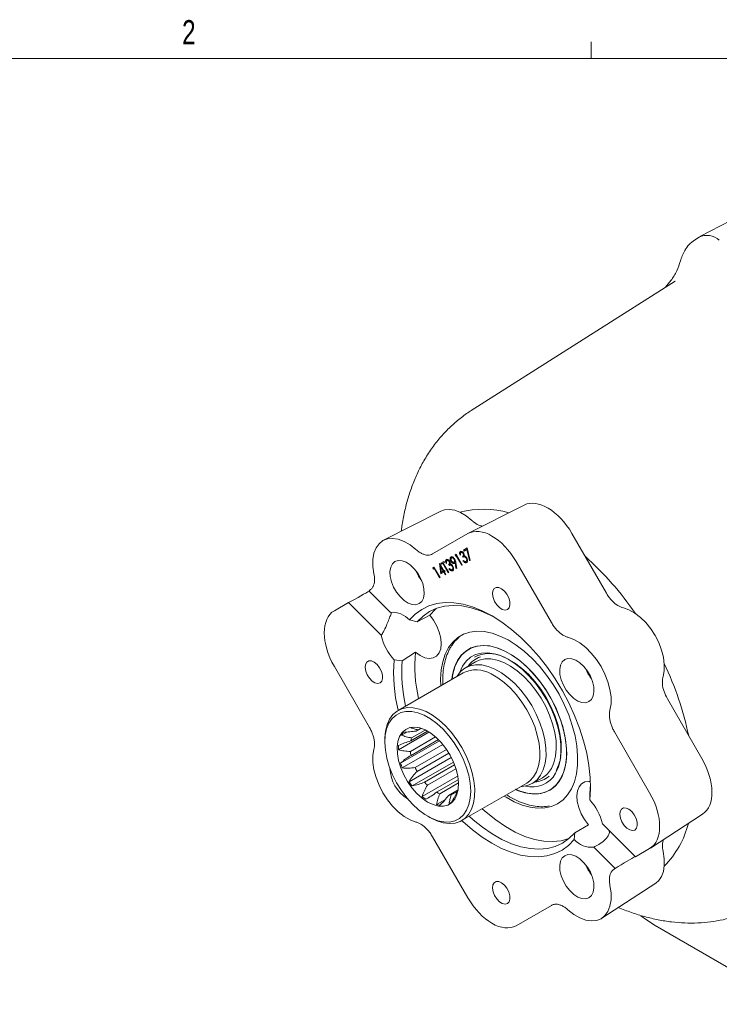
# Model space of a CAD drawing. Header units: inches. Extents: x 0.3 to 33.9, y 0.2 to 21.7.
# Tile 21 of 25: x 26.5 to 30.1, y 16.5 to 21.6. Entities that reach past the tile are written whole.
import ezdxf

# ---------------------------------------------------------------- set-up
doc = ezdxf.new("R2010")
doc.units = ezdxf.units.IN
doc.header["$MEASUREMENT"] = 0
doc.layers.add('SLD-0', color=7, linetype='Continuous', lineweight=15)
doc.styles.add('SLDTEXTSTYLE0', font='TXT', dxfattribs={"width": 0.75})

msp = doc.modelspace()

# ---------------------------------------------------------------- linework, layer by layer
at = {"color": 7, "linetype": 'Continuous', "lineweight": 15}
for p, q in [((30.77837, 20.91952), (29.95848, 20.49184)), ((29.95402, 20.48927), (29.93081, 20.47451)), ((29.83078, 20.2632), (28.7796, 19.59488)), ((29.83078, 20.2632), (29.82759, 20.26115)), ((29.05295, 19.10837), (28.76586, 18.96311)), ((28.62378, 19.07708), (28.32811, 18.92685)), ((28.58028, 18.85609), (28.7618, 18.96091)), ((29.29865, 18.96199), (29.47651, 18.65392)), ((28.74005, 18.87618), (28.75928, 18.88728)), ((28.74359, 18.87822), (28.75928, 18.88728)), ((28.75928, 18.88728), (28.77491, 18.82228)), ((28.68208, 18.83715), (28.67854, 18.83511)), ((28.69661, 18.85109), (28.70239, 18.85443)), ((28.70015, 18.85313), (28.69661, 18.85109)), ((28.69798, 18.84448), (28.69661, 18.85109)), ((28.70279, 18.84726), (28.69798, 18.84448)), ((28.70015, 18.85313), (28.70239, 18.85443)), ((28.70152, 18.84652), (28.70015, 18.85313)), ((28.70239, 18.85443), (28.73364, 18.8003)), ((28.7056, 18.84888), (28.70279, 18.84726)), ((28.73084, 18.79868), (28.70279, 18.84726)), ((28.72523, 18.85096), (28.72242, 18.84934)), ((28.73049, 18.8651), (28.72695, 18.86306)), ((28.73878, 18.84676), (28.73524, 18.84472)), ((28.73845, 18.83917), (28.73524, 18.84472)), ((28.74094, 18.85982), (28.73814, 18.8582)), ((28.74198, 18.84121), (28.73845, 18.83917)), ((28.74198, 18.84121), (28.73878, 18.84676)), ((28.74359, 18.87822), (28.74005, 18.87618)), ((28.74326, 18.87063), (28.74005, 18.87618)), ((28.75774, 18.87899), (28.74326, 18.87063)), ((28.74679, 18.87267), (28.74359, 18.87822)), ((28.75741, 18.83485), (28.75467, 18.83327)), ((28.76084, 18.88078), (28.75774, 18.87899)), ((28.77115, 18.82319), (28.75774, 18.87899)), ((28.58203, 18.78492), (28.58781, 18.78826)), ((28.58556, 18.78697), (28.58203, 18.78492)), ((28.5834, 18.77831), (28.58203, 18.78492)), ((28.58821, 18.78109), (28.5834, 18.77831)), ((28.58556, 18.78697), (28.58781, 18.78826)), ((28.58694, 18.78036), (28.58556, 18.78697)), ((28.58781, 18.78826), (28.61906, 18.73413)), ((28.59101, 18.78271), (28.58821, 18.78109)), ((28.61625, 18.73251), (28.58821, 18.78109)), ((28.61568, 18.80621), (28.61625, 18.80654)), ((28.61625, 18.80654), (28.61568, 18.80621)), ((28.62346, 18.75333), (28.61568, 18.80621)), ((28.61625, 18.80654), (28.63789, 18.76907)), ((28.62174, 18.79109), (28.62057, 18.79906)), ((28.62432, 18.79257), (28.62151, 18.79095)), ((28.63508, 18.76745), (28.62151, 18.79095)), ((28.62151, 18.79095), (28.62577, 18.76207)), ((28.62266, 18.80839), (28.63909, 18.81788)), ((28.6262, 18.81043), (28.62266, 18.80839)), ((28.62587, 18.80284), (28.62266, 18.80839)), ((28.63268, 18.80677), (28.62587, 18.80284)), ((28.6262, 18.81043), (28.63909, 18.81787)), ((28.6294, 18.80488), (28.6262, 18.81043)), ((28.63548, 18.80839), (28.63268, 18.80677)), ((28.66072, 18.7582), (28.63268, 18.80677)), ((28.64229, 18.81232), (28.63548, 18.80839)), ((28.63548, 18.80839), (28.66353, 18.75982)), ((28.63909, 18.81788), (28.64229, 18.81232)), ((28.65311, 18.80932), (28.65031, 18.8077)), ((28.65838, 18.82346), (28.65484, 18.82142)), ((28.66666, 18.80511), (28.66313, 18.80307)), ((28.66633, 18.79752), (28.66313, 18.80307)), ((28.66473, 18.77994), (28.66753, 18.78156)), ((28.66754, 18.78156), (28.66473, 18.77994)), ((28.66883, 18.81818), (28.66603, 18.81656)), ((28.66987, 18.79956), (28.66633, 18.79752)), ((28.66987, 18.79956), (28.66666, 18.80511)), ((28.67864, 18.82046), (28.6751, 18.81842)), ((28.6853, 18.79321), (28.68256, 18.79162)), ((28.69478, 18.8158), (28.69125, 18.81376)), ((28.69455, 18.83001), (28.69177, 18.82841)), ((28.70052, 18.81226), (28.69698, 18.81022)), ((28.70099, 18.7832), (28.69698, 18.81022)), ((28.70034, 18.81173), (28.70479, 18.78179)), ((28.7043, 18.78511), (28.70099, 18.7832)), ((28.70479, 18.78179), (28.70099, 18.7832)), ((28.73364, 18.8003), (28.73084, 18.79868)), ((28.73685, 18.82159), (28.73965, 18.8232)), ((28.73965, 18.8232), (28.73685, 18.82159)), ((28.75686, 18.81927), (28.75333, 18.81722)), ((28.77426, 18.82499), (28.77115, 18.82319)), ((28.77491, 18.82228), (28.77115, 18.82319)), ((29.01157, 18.81673), (29.19309, 18.50232)), ((28.61906, 18.73413), (28.61625, 18.73251)), ((28.63829, 18.76189), (28.62346, 18.75333)), ((28.62577, 18.76207), (28.63508, 18.76745)), ((28.6293, 18.76411), (28.62577, 18.76207)), ((28.627, 18.75538), (28.626, 18.7622)), ((28.6293, 18.76411), (28.63862, 18.76949)), ((28.63862, 18.76949), (28.63508, 18.76745)), ((28.63789, 18.76907), (28.64149, 18.77115)), ((28.64142, 18.77111), (28.63789, 18.76907)), ((28.64109, 18.76351), (28.63829, 18.76189)), ((28.6455, 18.7494), (28.63829, 18.76189)), ((28.63862, 18.76949), (28.63862, 18.76949)), ((28.6447, 18.7656), (28.64109, 18.76351)), ((28.64109, 18.76351), (28.6483, 18.75102)), ((28.64142, 18.77111), (28.64149, 18.77115)), ((28.64149, 18.77115), (28.6447, 18.7656)), ((28.6483, 18.75102), (28.6455, 18.7494)), ((28.66353, 18.75982), (28.66072, 18.7582)), ((28.68475, 18.77762), (28.68121, 18.77558)), ((28.25191, 18.66646), (28.25559, 18.66859)), ((28.25191, 18.66646), (28.36353, 18.55511)), ((28.07407, 18.56376), (28.1468, 18.60576)), ((28.31621, 18.43675), (28.1468, 18.60576)), ((28.50167, 18.5063), (28.56562, 18.54122)), ((28.50167, 18.5063), (28.46137, 18.51613)), ((28.49231, 18.34956), (28.42444, 18.3044)), ((28.76626, 18.36444), (28.76571, 18.36413)), ((28.25559, 17.96094), (28.07407, 18.27534)), ((28.38243, 18.30976), (28.42444, 18.3044)), ((28.80244, 18.29958), (28.74981, 18.26919)), ((28.73786, 18.24326), (28.40238, 18.04959)), ((29.08733, 18.25395), (29.08705, 18.25424)), ((29.7908, 18.10956), (29.96866, 17.8015)), ((29.24997, 17.97203), (29.24986, 17.97241)), ((28.56191, 17.93822), (28.40431, 17.84724)), ((28.44806, 17.93796), (28.42037, 17.92198)), ((28.55462, 17.94256), (28.46777, 17.89242)), ((28.54302, 17.94867), (28.47219, 17.90778)), ((28.50331, 17.96079), (28.48424, 17.96255)), ((28.52197, 17.9572), (28.49609, 17.94225)), ((28.52125, 17.95743), (28.50721, 17.94932)), ((29.51778, 17.93994), (29.6993, 17.62553)), ((28.33444, 17.89941), (28.33444, 17.88717)), ((28.61635, 17.89299), (28.41577, 17.77719)), ((28.63322, 17.87377), (28.4239, 17.75293)), ((28.59585, 17.9128), (28.46604, 17.83786)), ((28.61037, 17.89915), (28.46933, 17.81773)), ((28.65181, 17.84889), (28.49016, 17.75558)), ((28.66408, 17.82977), (28.50041, 17.73528)), ((28.67647, 17.80753), (28.45957, 17.68232)), ((28.68772, 17.78366), (28.47464, 17.66065)), ((28.69363, 17.76903), (28.53902, 17.67978)), ((28.70064, 17.74869), (28.55389, 17.66397)), ((28.70976, 17.71153), (28.52636, 17.60565)), ((28.71254, 17.69197), (28.60144, 17.62783)), ((28.71368, 17.67565), (28.61751, 17.62013)), ((28.73035, 17.48146), (29.06583, 17.67513)), ((29.09427, 17.67251), (29.1469, 17.70289)), ((29.39115, 17.61897), (29.39428, 17.66979)), ((28.7117, 17.63968), (28.66312, 17.61164)), ((28.70853, 17.63218), (28.67671, 17.61381)), ((29.18444, 17.6388), (29.18498, 17.63911)), ((29.39071, 17.58904), (29.39115, 17.61897)), ((28.57716, 17.61015), (28.54493, 17.59154)), ((28.64639, 17.59105), (28.60084, 17.56475)), ((28.67385, 17.57356), (28.66594, 17.569)), ((29.70321, 17.33952), (29.97257, 17.51548)), ((28.55572, 17.50384), (28.56633, 17.49772)), ((29.31311, 17.41788), (29.38352, 17.4605)), ((29.45592, 17.46535), (29.62657, 17.29511)), ((29.31311, 17.41788), (29.31094, 17.38349)), ((28.7618, 17.08415), (28.58028, 17.39856)), ((29.52146, 17.23442), (29.41108, 17.34453)), ((29.6993, 17.33712), (29.62657, 17.29511)), ((29.52146, 17.23442), (29.51778, 17.23229)), ((29.45298, 16.97849), (29.73093, 17.1594)), ((29.19309, 17.04479), (29.01157, 16.93996)), ((29.72782, 16.9402), (31.00833, 16.20098))]:
    msp.add_line(p, q, dxfattribs=at)
at = {"color": 7, "linetype": 'Continuous', "lineweight": 15, "flags": 128}
for points in [[(28.62378, 19.07708), (28.64271, 19.08383), (28.66828, 19.08584), (28.69604, 19.08105), (28.72508, 19.06962), (28.75448, 19.05192), (28.7833, 19.02851)], [(28.27844, 18.75391), (28.27308, 18.79205), (28.27308, 18.82764), (28.27843, 18.8596), (28.28897, 18.88696), (28.30438, 18.90889), (28.32419, 18.92472), (28.34779, 18.93396), (28.37449, 18.93635), (28.40345, 18.9318), (28.4338, 18.92045), (28.46462, 18.90266), (28.49497, 18.87895)], [(28.51169, 18.59996), (28.52483, 18.61174), (28.53357, 18.62913), (28.53741, 18.65112), (28.53613, 18.67642), (28.52979, 18.70357), (28.51876, 18.73099), (28.5037, 18.75709), (28.48546, 18.78034), (28.46512, 18.79941), (28.44385, 18.81317), (28.42289, 18.82084), (28.40346, 18.82196), (28.38669, 18.81646), (28.37354, 18.80468), (28.3648, 18.78729), (28.36096, 18.76531), (28.36224, 18.74), (28.36858, 18.71285), (28.37961, 18.68543), (28.39467, 18.65933), (28.41291, 18.63608), (28.43325, 18.61701), (28.45452, 18.60325), (28.47548, 18.59558), (28.49491, 18.59447), (28.51169, 18.59996)], [(28.96656, 18.57019), (28.97525, 18.57923), (28.97952, 18.59332), (28.9789, 18.61093), (28.97346, 18.63016), (28.9638, 18.64892), (28.95095, 18.66517), (28.93631, 18.67717), (28.92147, 18.6836), (28.90804, 18.68377), (28.89746, 18.67766), (28.89089, 18.66594), (28.88904, 18.64987), (28.89211, 18.6312), (28.89977, 18.61194), (28.91118, 18.59419), (28.92511, 18.57987), (28.94006, 18.57053), (28.95439, 18.56718), (28.96656, 18.57019)], [(28.46137, 18.51613), (28.49099, 18.5462), (28.52452, 18.57038), (28.56163, 18.58845), (28.60194, 18.60021), (28.64507, 18.60555), (28.69058, 18.60442), (28.73803, 18.59684), (28.78695, 18.58287), (28.83685, 18.56265), (28.88724, 18.53639), (28.93763, 18.50434), (28.98752, 18.46682), (29.03641, 18.42421), (29.08382, 18.37691), (29.12929, 18.3254), (29.17235, 18.27019), (29.2126, 18.21182), (29.24963, 18.15087), (29.28308, 18.08794), (29.31261, 18.02365), (29.33793, 17.95864), (29.3588, 17.89354), (29.375, 17.82901), (29.38638, 17.76568), (29.39283, 17.70417), (29.39428, 17.6451), (29.39071, 17.58904)], [(28.89749, 18.53035), (28.87757, 18.54088), (28.82787, 18.56301), (28.77902, 18.57879), (28.73153, 18.58806), (28.68591, 18.59072), (28.64263, 18.58674), (28.60216, 18.57616), (28.56492, 18.5591), (28.5313, 18.53573), (28.50167, 18.5063)], [(29.56424, 18.57768), (29.59306, 18.56782), (29.62246, 18.55157), (29.65151, 18.52947), (29.67926, 18.50221), (29.70483, 18.47068), (29.72741, 18.43588), (29.74626, 18.39893), (29.76078, 18.36102), (29.77051, 18.32335), (29.77513, 18.28714), (29.7745, 18.25355), (29.76864, 18.22366)], [(28.49231, 18.34956), (28.51634, 18.33242), (28.5404, 18.32149), (28.56329, 18.31732), (28.58388, 18.32012), (28.60114, 18.32974), (28.61421, 18.3457), (28.62244, 18.36723), (28.62543, 18.39323), (28.62302, 18.42242), (28.61533, 18.45336), (28.60275, 18.48448), (28.5859, 18.51427), (28.56562, 18.54122)], [(28.59916, 18.57507), (28.59505, 18.57159), (28.56562, 18.54122)], [(28.62238, 18.17659), (28.62156, 18.21159), (28.62466, 18.25804), (28.63268, 18.30089), (28.64551, 18.33953), (28.66296, 18.37343), (28.68479, 18.40211), (28.7107, 18.42516), (28.74032, 18.44227), (28.77324, 18.45319), (28.80899, 18.45776), (28.84707, 18.45593), (28.88695, 18.44772), (28.92806, 18.43325), (28.96983, 18.41271), (29.01168, 18.38641), (29.05302, 18.35469), (29.09326, 18.31802), (29.13184, 18.27691), (29.16822, 18.23193), (29.20189, 18.18371), (29.23237, 18.13294), (29.25925, 18.08032), (29.28213, 18.02659), (29.3007, 17.97251), (29.31471, 17.91884), (29.32394, 17.86632), (29.32828, 17.81571), (29.32766, 17.7677), (29.32209, 17.72297), (29.31165, 17.68215), (29.29648, 17.64582), (29.2768, 17.61448), (29.25289, 17.58857), (29.22507, 17.56845), (29.22507, 17.56845)], [(29.2784, 18.42668), (29.30875, 18.41535), (29.33957, 18.39756), (29.36992, 18.37386), (29.39888, 18.34498), (29.42558, 18.31177), (29.44919, 18.27527), (29.469, 18.23657), (29.4844, 18.19685), (29.49494, 18.15732), (29.50029, 18.11919), (29.50029, 18.0836), (29.49493, 18.05164)], [(29.24028, 17.69629), (29.2552, 17.72895), (29.26533, 17.76627), (29.27049, 17.80762), (29.2706, 17.85228), (29.26565, 17.8995), (29.25573, 17.94846), (29.241, 17.99833), (29.22173, 18.04825), (29.19824, 18.09738), (29.17092, 18.14486), (29.14026, 18.18988), (29.10677, 18.23169), (29.07103, 18.26955), (29.03364, 18.30283), (28.99525, 18.33095), (28.95652, 18.35343), (28.91811, 18.36989), (28.88067, 18.38005), (28.84484, 18.38373), (28.81125, 18.38087), (28.78045, 18.37151), (28.75299, 18.35583), (28.72933, 18.33408), (28.70987, 18.30664), (28.69495, 18.27398), (28.68482, 18.23666), (28.68075, 18.20885)], [(28.70923, 18.30737), (28.7283, 18.33437), (28.75141, 18.3559), (28.7782, 18.37162), (28.80822, 18.38125), (28.84098, 18.38465), (28.87595, 18.38176), (28.91254, 18.37262), (28.95015, 18.35739), (28.98818, 18.33631), (29.02599, 18.30974), (29.06296, 18.2781), (29.0985, 18.24192), (29.132, 18.2018), (29.16293, 18.15838), (29.19077, 18.11239), (29.21508, 18.06457), (29.23544, 18.01572), (29.25152, 17.96664), (29.26307, 17.91813), (29.26989, 17.87098), (29.27186, 17.82598), (29.26897, 17.78386), (29.26125, 17.74531), (29.24883, 17.71097), (29.23191, 17.6814), (29.21078, 17.65708), (29.18577, 17.63842), (29.15731, 17.62572), (29.12586, 17.61919), (29.09192, 17.61894), (29.05607, 17.62496), (29.01889, 17.63717), (29.00808, 17.64179)], [(29.08733, 18.25395), (29.07157, 18.26987), (29.03418, 18.30314), (28.9958, 18.33126), (28.95706, 18.35375), (28.91865, 18.37021), (28.88121, 18.38036), (28.84539, 18.38404), (28.81179, 18.38118), (28.781, 18.37183), (28.76626, 18.36444)], [(29.21491, 17.72547), (29.2289, 17.7564), (29.23815, 17.79188), (29.24251, 17.83127), (29.24188, 17.87383), (29.23628, 17.91877), (29.22582, 17.96525), (29.21069, 18.0124), (29.19116, 18.05935), (29.16761, 18.10522), (29.14048, 18.14916), (29.11026, 18.19035), (29.07753, 18.22802), (29.04289, 18.26147), (29.00698, 18.29007), (28.97048, 18.3133), (28.93406, 18.33072), (28.89841, 18.342), (28.86419, 18.34695), (28.83203, 18.34545), (28.80254, 18.33755), (28.77626, 18.32339), (28.75368, 18.30323), (28.73523, 18.27745), (28.72125, 18.24653), (28.72096, 18.24569)], [(29.2416, 17.81581), (29.24382, 17.84306), (29.2428, 17.88565), (29.23674, 17.93058), (29.22574, 17.97699), (29.21002, 18.02396), (29.18989, 18.07059), (29.16573, 18.11596), (29.13802, 18.1592), (29.1073, 18.19946), (29.07416, 18.23595), (29.03925, 18.26798), (29.00325, 18.2949), (28.96686, 18.31621), (28.94759, 18.32511)], [(28.31006, 18.19108), (28.31875, 18.20012), (28.32302, 18.21421), (28.3224, 18.23182), (28.31696, 18.25105), (28.3073, 18.2698), (28.29445, 18.28606), (28.27981, 18.29806), (28.26497, 18.30449), (28.25154, 18.30466), (28.24096, 18.29855), (28.23439, 18.28683), (28.23254, 18.27076), (28.23561, 18.25208), (28.24327, 18.23283), (28.25468, 18.21508), (28.26861, 18.20076), (28.28356, 18.19142), (28.29789, 18.18807), (28.31006, 18.19108)], [(28.90141, 18.26304), (28.86707, 18.27661), (28.83386, 18.28396), (28.80244, 18.28494), (28.77346, 18.27952), (28.7475, 18.26782), (28.7251, 18.25008), (28.7067, 18.22665), (28.7054, 18.22452)], [(29.19284, 17.75018), (29.20604, 17.77969), (29.21453, 17.81371), (29.21813, 17.85154), (29.21678, 17.89243), (29.2105, 17.93552), (29.19942, 17.97996), (29.18377, 18.02483), (29.16385, 18.06922), (29.14009, 18.11222), (29.11296, 18.15297), (29.08301, 18.19063), (29.05086, 18.22443), (29.01716, 18.25368), (28.98259, 18.2778), (28.94786, 18.29629), (28.91368, 18.30877), (28.88074, 18.31499), (28.84971, 18.31482), (28.82122, 18.30827), (28.80244, 18.29958)], [(29.38669, 18.09483), (29.39983, 18.10661), (29.40857, 18.124), (29.41241, 18.14599), (29.41113, 18.17129), (29.40479, 18.19844), (29.39376, 18.22586), (29.3787, 18.25196), (29.36046, 18.27522), (29.34012, 18.29428), (29.31885, 18.30805), (29.29789, 18.31571), (29.27846, 18.31683), (29.26169, 18.31134), (29.24854, 18.29955), (29.2398, 18.28216), (29.23596, 18.26018), (29.23724, 18.23488), (29.24358, 18.20772), (29.25461, 18.1803), (29.26967, 18.15421), (29.28791, 18.13095), (29.30825, 18.11189), (29.32952, 18.09812), (29.35048, 18.09046), (29.36991, 18.08934), (29.38669, 18.09483)], [(29.06583, 17.67513), (29.08185, 17.68639), (29.10123, 17.70727), (29.11636, 17.73351), (29.12691, 17.76457), (29.13267, 17.79978), (29.13351, 17.83838), (29.12941, 17.87956), (29.12046, 17.92244), (29.10685, 17.9661), (29.08888, 18.00961), (29.06691, 18.05204), (29.04143, 18.0925), (29.01297, 18.13012), (28.98215, 18.16409), (28.94961, 18.1937), (28.91606, 18.21831), (28.8822, 18.2374)], [(29.03337, 17.65639), (29.04164, 17.65676), (29.07062, 17.66217), (29.09658, 17.67387), (29.11898, 17.69162), (29.13738, 17.71505), (29.15139, 17.74369), (29.16074, 17.77695), (29.16522, 17.81416), (29.16475, 17.85456), (29.15935, 17.89733), (29.14911, 17.94159), (29.13425, 17.98645), (29.11507, 18.03099), (29.09196, 18.07431), (29.06539, 18.11552), (29.0359, 18.15378), (29.0041, 18.18832), (28.97062, 18.21844), (28.93616, 18.24351), (28.90141, 18.26304)], [(28.33444, 17.89941), (28.33451, 17.90601), (28.33781, 17.94301), (28.34599, 17.97623), (28.35887, 18.00496), (28.37617, 18.02859), (28.39752, 18.04661), (28.42247, 18.05864), (28.45049, 18.06442), (28.48097, 18.06383), (28.51328, 18.05688), (28.54672, 18.04373)], [(28.53701, 18.02488), (28.50435, 18.03766), (28.47284, 18.04423), (28.44318, 18.04443), (28.41604, 18.03827), (28.39202, 18.02588), (28.37165, 18.00753), (28.3554, 17.98364), (28.34363, 17.95475), (28.33659, 17.92148), (28.33445, 17.8846), (28.33725, 17.84492), (28.34493, 17.80333), (28.35732, 17.76076), (28.37415, 17.71816), (28.39503, 17.67648), (28.41951, 17.63665), (28.44702, 17.59957), (28.47697, 17.56605), (28.50867, 17.53685), (28.54143, 17.51263), (28.57451, 17.49392), (28.60717, 17.48113), (28.63868, 17.47457), (28.66833, 17.47436), (28.69548, 17.48053), (28.7195, 17.49292), (28.73987, 17.51127), (28.75612, 17.53515), (28.76789, 17.56405), (28.77493, 17.59731), (28.77707, 17.6342), (28.77427, 17.67387), (28.76659, 17.71546), (28.75419, 17.75803), (28.73737, 17.80064), (28.71649, 17.84232), (28.69201, 17.88214), (28.6645, 17.91923), (28.63455, 17.95275), (28.60285, 17.98194), (28.57009, 18.00617), (28.53701, 18.02488)], [(28.54672, 18.04373), (28.58058, 18.02464), (28.61413, 18.00003), (28.64667, 17.97042), (28.67749, 17.93645), (28.70595, 17.89883), (28.73143, 17.85837), (28.75339, 17.81594), (28.77137, 17.77243), (28.78498, 17.72877), (28.79393, 17.68589), (28.79803, 17.64471), (28.79719, 17.60611), (28.79143, 17.5709), (28.78087, 17.53984), (28.76575, 17.5136), (28.74637, 17.49272), (28.72316, 17.47765), (28.6966, 17.46872), (28.66727, 17.46612), (28.63579, 17.4699), (28.60283, 17.47998), (28.56909, 17.49614), (28.56633, 17.49772)], [(29.24082, 17.6966), (29.25574, 17.72926), (29.26587, 17.76658), (29.27103, 17.80793), (29.27114, 17.8526), (29.26619, 17.89981), (29.25627, 17.94878), (29.24986, 17.97241)], [(28.54237, 17.94898), (28.51447, 17.95941), (28.48789, 17.9634), (28.46349, 17.96084), (28.44206, 17.95181), (28.42429, 17.93659), (28.41074, 17.91568), (28.40185, 17.88974), (28.39791, 17.85962), (28.39904, 17.82627), (28.40521, 17.79077), (28.41621, 17.75427), (28.43171, 17.71793), (28.45118, 17.68292), (28.47403, 17.65037), (28.49949, 17.62133), (28.52677, 17.59672), (28.55498, 17.57734), (28.58321, 17.56382), (28.61056, 17.55657), (28.63615, 17.55585), (28.65916, 17.56167), (28.67884, 17.57385), (28.69456, 17.59199), (28.70583, 17.61551), (28.71227, 17.64365), (28.71368, 17.67552), (28.71002, 17.71008), (28.7014, 17.74622), (28.68809, 17.78279), (28.67054, 17.81861), (28.64929, 17.85253), (28.62504, 17.88345), (28.59856, 17.91038), (28.57071, 17.93246), (28.54237, 17.94898)], [(28.49497, 17.47419), (28.46462, 17.48553), (28.4338, 17.50331), (28.40345, 17.52701), (28.37449, 17.5559), (28.34779, 17.5891), (28.32419, 17.62561), (28.30438, 17.66431), (28.28897, 17.70402), (28.27843, 17.74355), (28.27308, 17.78169), (28.27308, 17.81728), (28.27844, 17.84923)], [(29.00748, 17.64288), (29.03204, 17.63303), (29.06948, 17.62288), (29.10531, 17.6192), (29.1389, 17.62206), (29.1697, 17.63141), (29.19716, 17.6471), (29.22082, 17.66885), (29.24028, 17.69629)], [(29.3939, 17.68331), (29.38659, 17.68395), (29.36596, 17.68128), (29.34864, 17.67177), (29.33549, 17.6559), (29.32717, 17.63447), (29.32409, 17.60853), (29.32641, 17.57938), (29.33401, 17.54846), (29.34651, 17.51732), (29.3633, 17.48751), (29.38352, 17.4605)], [(29.22507, 17.56845), (29.19375, 17.55442), (29.15936, 17.54666), (29.12238, 17.54528), (29.08333, 17.55031), (29.04276, 17.56167), (29.00125, 17.5792), (28.95936, 17.60267), (28.95035, 17.60846)], [(28.83665, 17.54282), (28.85681, 17.52481), (28.9062, 17.4851), (28.95633, 17.45092), (29.00665, 17.42264), (29.05664, 17.40055), (29.10576, 17.38489), (29.15348, 17.37583), (29.19929, 17.37347), (29.2427, 17.37783), (29.28324, 17.38887), (29.28382, 17.38908)], [(29.62306, 17.4331), (29.63175, 17.44214), (29.63602, 17.45623), (29.6354, 17.47384), (29.62996, 17.49307), (29.6203, 17.51183), (29.60745, 17.52808), (29.59281, 17.54008), (29.57797, 17.54651), (29.56454, 17.54668), (29.55396, 17.54057), (29.54739, 17.52885), (29.54554, 17.51278), (29.54861, 17.49411), (29.55627, 17.47485), (29.56768, 17.4571), (29.58161, 17.44278), (29.59656, 17.43344), (29.61089, 17.43009), (29.62306, 17.4331)], [(29.31094, 17.38349), (29.28126, 17.35372), (29.2477, 17.32981), (29.21059, 17.31199), (29.17031, 17.30044), (29.12724, 17.29528), (29.0818, 17.29655), (29.03445, 17.30424), (28.98565, 17.31828), (28.93588, 17.33852), (28.88563, 17.36477), (28.83538, 17.39678), (28.78564, 17.43422), (28.73689, 17.47673), (28.7313, 17.482)], [(28.76947, 17.50404), (28.78919, 17.48641), (28.83812, 17.44699), (28.88779, 17.41299), (28.93766, 17.38477), (28.98723, 17.36263), (29.03596, 17.34679), (29.08334, 17.33743), (29.12888, 17.33464), (29.17209, 17.33845), (29.21253, 17.34882), (29.24977, 17.36564), (29.28341, 17.38875), (29.31311, 17.41788)], [(29.76864, 17.32186), (29.7745, 17.2852), (29.77513, 17.25088), (29.77051, 17.22001), (29.76078, 17.19358), (29.74626, 17.17243), (29.73093, 17.1594)], [(29.38669, 17.08441), (29.39983, 17.0962), (29.40857, 17.11359), (29.41241, 17.13557), (29.41113, 17.16087), (29.40479, 17.18803), (29.39376, 17.21545), (29.3787, 17.24154), (29.36046, 17.2648), (29.34012, 17.28386), (29.31885, 17.29763), (29.29789, 17.30529), (29.27846, 17.30641), (29.26169, 17.30092), (29.24854, 17.28914), (29.2398, 17.27175), (29.23596, 17.24976), (29.23724, 17.22446), (29.24358, 17.19731), (29.25461, 17.16989), (29.26967, 17.14379), (29.28791, 17.12053), (29.30825, 17.10147), (29.32952, 17.0877), (29.35048, 17.08004), (29.36991, 17.07892), (29.38669, 17.08441)], [(28.96656, 17.05399), (28.97525, 17.06303), (28.97952, 17.07712), (28.9789, 17.09473), (28.97346, 17.11396), (28.9638, 17.13271), (28.95095, 17.14897), (28.93631, 17.16096), (28.92147, 17.1674), (28.90804, 17.16757), (28.89746, 17.16146), (28.89089, 17.14974), (28.88904, 17.13367), (28.89211, 17.11499), (28.89977, 17.09574), (28.91118, 17.07799), (28.92511, 17.06367), (28.94006, 17.05433), (28.95439, 17.05098), (28.96656, 17.05399)], [(29.49493, 17.14697), (29.50029, 17.10883), (29.50029, 17.07324), (29.49494, 17.04127), (29.4844, 17.01391), (29.469, 16.99199), (29.44919, 16.97616), (29.42558, 16.96691), (29.39888, 16.96453), (29.36992, 16.96908), (29.33957, 16.98042), (29.30875, 16.99822), (29.2784, 17.02193)], [(29.65489, 16.99079), (29.68258, 16.96932), (29.72782, 16.9402)]]:
    msp.add_lwpolyline(points, dxfattribs=at)
at = {"color": 7, "linetype": 'Continuous', "lineweight": 15}
for centre, radius, start, end in [((29.995, 20.40391), 0.09468, 47.78151, 115.64615), ((28.84339, 18.60679), 0.48009, 74.15999, 104.6711), ((28.27993, 17.62805), 1.63097, 34.39543, 48.21896), ((28.69365, 18.84934), 0.21402, 202.23573, 217.75889), ((28.37252, 18.43539), 0.12006, 42.26323, 94.2966), ((28.58211, 18.49464), 0.27213, 192.28084, 222.79556), ((29.21463, 18.27922), 0.72574, 174.43812, 193.40683), ((28.86747, 18.2077), 0.12487, 109.04928, 146.15748), ((28.87242, 18.17807), 0.1648, 64.60769, 117.17663), ((29.1571, 18.24143), 0.77767, 174.95967, 194.24071), ((29.15509, 18.24132), 0.73336, 175.06534, 193.33538), ((28.92846, 18.18877), 0.24925, 151.5869, 175.13403), ((28.29027, 17.58155), 1.64544, 11.84229, 25.54414), ((28.8046, 18.10649), 0.15217, 59.3389, 116.01176), ((29.56865, 18.34421), 0.21402, 202.23573, 217.75889), ((28.49806, 17.87808), 0.08923, 140.00674, 150.53548), ((28.48951, 17.87875), 0.08396, 93.59862, 104.56405), ((28.53536, 17.89272), 0.06321, 116.44258, 128.40787), ((28.60063, 17.85166), 0.19638, 175.06941, 181.29024), ((28.57788, 17.86904), 0.11256, 159.86989, 168.01175), ((28.69832, 17.86552), 0.23392, 186.79083, 191.78912), ((28.74186, 17.87297), 0.33987, 196.36739, 200.68223), ((29.0271, 17.84019), 0.21582, 331.53401, 352.22448), ((28.54974, 17.75584), 0.18898, 181.49078, 238.52591), ((28.78418, 17.89138), 0.32387, 204.79153, 208.81483), ((29.09331, 17.79541), 0.14028, 256.04606, 330.09691), ((29.08427, 17.80969), 0.12381, 300.38773, 331.27009), ((28.77312, 17.88438), 0.37302, 212.79935, 216.85451), ((28.75136, 17.86455), 0.28147, 221.0287, 225.44668), ((29.10002, 17.80477), 0.12449, 273.77289, 310.54448), ((29.10838, 17.7694), 0.15114, 300.45359, 331.20423), ((28.67675, 17.76438), 0.15594, 241.1248, 247.67552), ((28.6586, 17.68354), 0.07204, 273.59862, 284.56405), ((28.69109, 17.80316), 0.25719, 230.17012, 235.36652), ((28.63176, 17.68132), 0.1206, 255.14074, 263.75282), ((28.63313, 17.63496), 0.07367, 296.44258, 308.40787), ((29.1899, 17.40414), 0.27297, 12.95972, 42.63856), ((29.44152, 17.58015), 0.47112, 315.03766, 346.1514), ((29.39933, 17.4625), 0.11855, 221.79382, 275.68948), ((29.56865, 17.33379), 0.21402, 202.23573, 217.75889)]:
    msp.add_arc(centre, radius, start, end, dxfattribs=at)
for centre, major_axis, ratio, start_param, end_param in [((29.17377, 18.88932), (-0.12475, 0.21692), 0.5773793, 4.7153244, 6.2522879), ((28.88669, 18.74406), (-0.12475, 0.21692), 0.5773793, 4.7153244, 6.284218), ((28.1587, 18.61542), (0.10144, 0.05417), 0.0255149, 4.5811601, 5.9063844), ((28.19942, 18.34719), (-0.12547, 0.21651), 0.5773796, 6.2823151, 7.8512088), ((29.84331, 17.72965), (-0.12547, 0.21651), 0.5773796, 3.172485, 4.7096161), ((29.57395, 17.55369), (-0.12547, 0.21651), 0.5773796, 3.1407224, 4.7096161), ((29.53689, 17.24056), (0.09589, 0.05971), 0.0263055, 0.3907345, 1.7159588), ((28.88669, 17.15681), (-0.12475, 0.21692), 0.5773793, 1.5737317, 3.1426254)]:
    msp.add_ellipse(centre, major_axis=major_axis, ratio=ratio, start_param=start_param, end_param=end_param, dxfattribs=at)
for points, knots in [([(29.93084, 20.47455), (29.92095, 20.46706), (29.90217, 20.45283), (29.88147, 20.42336), (29.86675, 20.39369), (29.86114, 20.37504), (29.85857, 20.36647)], [0, 0, 0, 0, 0.2998545, 0.5689104, 0.8019891, 1, 1, 1, 1]), ([(29.85857, 20.36647), (29.85282, 20.34944), (29.84067, 20.31345), (29.81311, 20.26851), (29.79117, 20.2429), (29.78199, 20.23218)], [0, 0, 0, 0, 0.3432361, 0.725154, 1, 1, 1, 1]), ([(28.78039, 19.59483), (28.77687, 19.59277), (28.75422, 19.57952), (28.71541, 19.54972), (28.66447, 19.50519), (28.6173, 19.45453), (28.57384, 19.39835), (28.53594, 19.33864), (28.50347, 19.27628), (28.47627, 19.21208), (28.45334, 19.1443), (28.43525, 19.0731), (28.42384, 19.01582), (28.42004, 18.98174), (28.41907, 18.97306)], [0, 0, 0, 0, 0.0168103, 0.1081409, 0.2008338, 0.2953599, 0.3922004, 0.4918255, 0.5837839, 0.677386, 0.7725453, 0.8690599, 0.9666339, 1, 1, 1, 1]), ([(28.83825, 18.99974), (28.83169, 19.00085), (28.81576, 19.00357), (28.79643, 19.01676), (28.78511, 19.02689), (28.7833, 19.02851)], [0, 0, 0, 0, 0.3699839, 0.8993994, 1, 1, 1, 1]), ([(28.58028, 18.85609), (28.57665, 18.85438), (28.56929, 18.85091), (28.55638, 18.84974), (28.54238, 18.85159), (28.5273, 18.85689), (28.51119, 18.86565), (28.50044, 18.87446), (28.49497, 18.87895)], [0, 0, 0, 0, 0.1587687, 0.3221397, 0.4809092, 0.644286, 0.819039, 1, 1, 1, 1]), ([(28.6751, 18.81842), (28.67383, 18.82102), (28.67128, 18.82621), (28.67091, 18.83324), (28.67241, 18.83823), (28.67446, 18.8399), (28.67548, 18.84074)], [0, 0, 0, 0, 0.2795629, 0.5588656, 0.7794288, 1, 1, 1, 1]), ([(28.67543, 18.82812), (28.67541, 18.82815), (28.67431, 18.83077), (28.67458, 18.83527), (28.67591, 18.84028), (28.67798, 18.84195), (28.67901, 18.84278)], [0, 0, 0, 0, 0.0048857, 0.3906767, 0.6953328, 1, 1, 1, 1]), ([(28.67854, 18.83511), (28.67766, 18.83438), (28.6759, 18.83293), (28.67518, 18.82888), (28.6757, 18.82443), (28.67707, 18.82168), (28.67775, 18.82031)], [0, 0, 0, 0, 0.2801669, 0.55999, 0.7801003, 1, 1, 1, 1]), ([(28.67548, 18.84074), (28.67707, 18.84127), (28.68024, 18.84233), (28.68601, 18.83977), (28.69108, 18.83529), (28.69354, 18.83156), (28.69477, 18.8297)], [0, 0, 0, 0, 0.2797428, 0.5591796, 0.7796098, 1, 1, 1, 1]), ([(28.69177, 18.82841), (28.69065, 18.83001), (28.68841, 18.83323), (28.6844, 18.83548), (28.68101, 18.83615), (28.67936, 18.83545), (28.67854, 18.83511)], [0, 0, 0, 0, 0.2787675, 0.5586265, 0.7791849, 1, 1, 1, 1]), ([(28.68967, 18.83617), (28.68901, 18.83663), (28.68727, 18.83782), (28.68454, 18.83814), (28.6829, 18.83748), (28.68208, 18.83715)], [0, 0, 0, 0, 0.2340284, 0.6167915, 1, 1, 1, 1]), ([(28.72242, 18.84934), (28.72158, 18.85163), (28.7199, 18.8562), (28.71963, 18.86218), (28.721, 18.86649), (28.72281, 18.86789), (28.72371, 18.86859)], [0, 0, 0, 0, 0.2802877, 0.5596797, 0.7797465, 1, 1, 1, 1]), ([(28.72427, 18.85672), (28.72411, 18.85721), (28.72318, 18.85997), (28.72322, 18.86421), (28.72452, 18.86854), (28.72634, 18.86994), (28.72725, 18.87063)], [0, 0, 0, 0, 0.0773737, 0.4355368, 0.7176488, 1, 1, 1, 1]), ([(28.72371, 18.86859), (28.72511, 18.86909), (28.72791, 18.87008), (28.73295, 18.86835), (28.7376, 18.86474), (28.73984, 18.86145), (28.74096, 18.8598)], [0, 0, 0, 0, 0.280085, 0.5598683, 0.7800992, 1, 1, 1, 1]), ([(28.72695, 18.86306), (28.72621, 18.86248), (28.72471, 18.86132), (28.72369, 18.85712), (28.72465, 18.8533), (28.72523, 18.85096)], [0, 0, 0, 0, 0.280636, 0.5603644, 1, 1, 1, 1]), ([(28.73814, 18.8582), (28.73717, 18.85953), (28.7352, 18.86219), (28.73079, 18.86431), (28.72841, 18.86354), (28.72695, 18.86306)], [0, 0, 0, 0, 0.2788599, 0.5600543, 1, 1, 1, 1]), ([(28.73744, 18.86447), (28.73666, 18.86494), (28.73403, 18.86652), (28.73195, 18.86569), (28.73049, 18.8651)], [0, 0, 0, 0, 0.2969012, 1, 1, 1, 1]), ([(28.73524, 18.84472), (28.73685, 18.84602), (28.73925, 18.84797), (28.73999, 18.85265), (28.73933, 18.85585), (28.73854, 18.85742), (28.73814, 18.8582)], [0, 0, 0, 0, 0.499396, 0.7490288, 0.8745362, 1, 1, 1, 1]), ([(28.75467, 18.83327), (28.75408, 18.83419), (28.7529, 18.83602), (28.74996, 18.83888), (28.74436, 18.84185), (28.74081, 18.84024), (28.73845, 18.83917)], [0, 0, 0, 0, 0.1255832, 0.2512087, 0.5006314, 1, 1, 1, 1]), ([(28.73878, 18.84676), (28.74049, 18.84799), (28.74286, 18.8497), (28.7431, 18.85354), (28.74317, 18.85461)], [0, 0, 0, 0, 0.72265, 1, 1, 1, 1]), ([(28.74096, 18.8598), (28.74163, 18.85852), (28.74297, 18.85596), (28.74424, 18.85116), (28.74393, 18.8483), (28.74374, 18.84656)], [0, 0, 0, 0, 0.28050821, 0.56079232, 1, 1, 1, 1]), ([(28.75317, 18.84068), (28.75196, 18.84142), (28.74764, 18.84411), (28.74435, 18.84242), (28.74198, 18.84121)], [0, 0, 0, 0, 0.2786718, 1, 1, 1, 1]), ([(28.74374, 18.84656), (28.74485, 18.84632), (28.74682, 18.84588), (28.74888, 18.8445), (28.74979, 18.84389)], [0, 0, 0, 0, 0.5598378, 1, 1, 1, 1]), ([(28.74979, 18.84389), (28.75135, 18.84258), (28.75413, 18.84024), (28.75627, 18.83685), (28.75721, 18.83535)], [0, 0, 0, 0, 0.5594191, 1, 1, 1, 1]), ([(28.75333, 18.81722), (28.75434, 18.81798), (28.75636, 18.81948), (28.75736, 18.8238), (28.75691, 18.82868), (28.75542, 18.83174), (28.75467, 18.83327)], [0, 0, 0, 0, 0.28059907, 0.56015095, 0.78030258, 1, 1, 1, 1]), ([(28.75721, 18.83535), (28.75852, 18.83257), (28.76114, 18.82699), (28.76158, 18.81946), (28.75984, 18.81422), (28.7576, 18.8125), (28.75648, 18.81164)], [0, 0, 0, 0, 0.2793082, 0.558806, 0.7792947, 1, 1, 1, 1]), ([(28.65031, 18.8077), (28.64947, 18.80999), (28.64778, 18.81456), (28.64752, 18.82054), (28.64888, 18.82485), (28.65069, 18.82625), (28.6516, 18.82695)], [0, 0, 0, 0, 0.2802877, 0.5596797, 0.7797465, 1, 1, 1, 1]), ([(28.65215, 18.81507), (28.65199, 18.81556), (28.65106, 18.81832), (28.65111, 18.82257), (28.6524, 18.82689), (28.65422, 18.82829), (28.65513, 18.82899)], [0, 0, 0, 0, 0.0773737, 0.4355368, 0.7176488, 1, 1, 1, 1]), ([(28.6516, 18.82695), (28.653, 18.82744), (28.6558, 18.82843), (28.66083, 18.8267), (28.66548, 18.82309), (28.66772, 18.8198), (28.66884, 18.81816)], [0, 0, 0, 0, 0.280085, 0.5598683, 0.7800992, 1, 1, 1, 1]), ([(28.65484, 18.82142), (28.65409, 18.82084), (28.6526, 18.81968), (28.65158, 18.81548), (28.65253, 18.81165), (28.65311, 18.80932)], [0, 0, 0, 0, 0.280636, 0.5603644, 1, 1, 1, 1]), ([(28.66603, 18.81656), (28.66505, 18.81788), (28.66309, 18.82055), (28.65867, 18.82267), (28.65629, 18.82189), (28.65484, 18.82142)], [0, 0, 0, 0, 0.2788599, 0.5600543, 1, 1, 1, 1]), ([(28.66533, 18.82282), (28.66455, 18.82329), (28.66191, 18.82488), (28.65984, 18.82404), (28.65838, 18.82346)], [0, 0, 0, 0, 0.2969012, 1, 1, 1, 1]), ([(28.66313, 18.80307), (28.66473, 18.80437), (28.66714, 18.80632), (28.66788, 18.811), (28.66722, 18.8142), (28.66642, 18.81577), (28.66603, 18.81656)], [0, 0, 0, 0, 0.499396, 0.7490288, 0.8745362, 1, 1, 1, 1]), ([(28.68437, 18.77), (28.68281, 18.76939), (28.6797, 18.76816), (28.67391, 18.77037), (28.66879, 18.7747), (28.66608, 18.77819), (28.66473, 18.77994)], [0, 0, 0, 0, 0.2798764, 0.5590107, 0.7792699, 1, 1, 1, 1]), ([(28.68256, 18.79162), (28.68197, 18.79254), (28.68079, 18.79438), (28.67784, 18.79724), (28.67224, 18.80021), (28.6687, 18.7986), (28.66633, 18.79752)], [0, 0, 0, 0, 0.1255832, 0.2512087, 0.5006314, 1, 1, 1, 1]), ([(28.66666, 18.80511), (28.66838, 18.80635), (28.67075, 18.80805), (28.67098, 18.8119), (28.67105, 18.81296)], [0, 0, 0, 0, 0.72265, 1, 1, 1, 1]), ([(28.66753, 18.78156), (28.66873, 18.78015), (28.67086, 18.77764), (28.67325, 18.77615), (28.6743, 18.77549)], [0, 0, 0, 0, 0.5606944, 1, 1, 1, 1]), ([(28.66884, 18.81816), (28.66951, 18.81688), (28.67086, 18.81432), (28.67213, 18.80951), (28.67181, 18.80666), (28.67162, 18.80491)], [0, 0, 0, 0, 0.2805082, 0.5607923, 1, 1, 1, 1]), ([(28.68105, 18.79903), (28.67985, 18.79978), (28.67553, 18.80247), (28.67224, 18.80078), (28.66987, 18.79956)], [0, 0, 0, 0, 0.2786718, 1, 1, 1, 1]), ([(28.67162, 18.80491), (28.67273, 18.80467), (28.67471, 18.80424), (28.67677, 18.80286), (28.67768, 18.80225)], [0, 0, 0, 0, 0.55983782, 1, 1, 1, 1]), ([(28.69393, 18.80791), (28.69239, 18.80736), (28.68931, 18.80628), (28.6837, 18.80872), (28.67867, 18.8129), (28.67629, 18.81658), (28.6751, 18.81842)], [0, 0, 0, 0, 0.27980876, 0.55947696, 0.77961922, 1, 1, 1, 1]), ([(28.67768, 18.80225), (28.67923, 18.80094), (28.68201, 18.7986), (28.68415, 18.7952), (28.68509, 18.79371)], [0, 0, 0, 0, 0.5594191, 1, 1, 1, 1]), ([(28.67775, 18.82031), (28.6789, 18.81868), (28.68122, 18.81541), (28.68531, 18.81327), (28.68874, 18.81268), (28.69041, 18.8134), (28.69125, 18.81376)], [0, 0, 0, 0, 0.2784239, 0.5583638, 0.7790802, 1, 1, 1, 1]), ([(28.68121, 18.77558), (28.68222, 18.77633), (28.68424, 18.77783), (28.68524, 18.78215), (28.68479, 18.78703), (28.6833, 18.79009), (28.68256, 18.79162)], [0, 0, 0, 0, 0.2805991, 0.5601509, 0.7803026, 1, 1, 1, 1]), ([(28.69747, 18.80995), (28.69592, 18.80939), (28.69283, 18.80829), (28.6873, 18.81087), (28.68361, 18.81349), (28.68235, 18.81526), (28.68234, 18.81528)], [0, 0, 0, 0, 0.3576993, 0.7152188, 0.9966422, 1, 1, 1, 1]), ([(28.68509, 18.79371), (28.6864, 18.79092), (28.68902, 18.78535), (28.68946, 18.77782), (28.68772, 18.77257), (28.68549, 18.77086), (28.68437, 18.77)], [0, 0, 0, 0, 0.2793082, 0.558806, 0.7792947, 1, 1, 1, 1]), ([(28.68475, 18.77762), (28.68579, 18.77835), (28.68782, 18.77978), (28.68828, 18.78298), (28.68851, 18.78454)], [0, 0, 0, 0, 0.5109141, 1, 1, 1, 1]), ([(28.69125, 18.81376), (28.69213, 18.81445), (28.6939, 18.81583), (28.69454, 18.81992), (28.69382, 18.82436), (28.69246, 18.82706), (28.69177, 18.82841)], [0, 0, 0, 0, 0.2802494, 0.5595725, 0.7797924, 1, 1, 1, 1]), ([(28.69698, 18.81022), (28.69645, 18.80973), (28.69549, 18.80886), (28.69441, 18.8082), (28.69393, 18.80791)], [0, 0, 0, 0, 0.5599309, 1, 1, 1, 1]), ([(28.69477, 18.8297), (28.69578, 18.82767), (28.69746, 18.82433), (28.69885, 18.81956), (28.69972, 18.81561), (28.70014, 18.81302), (28.70034, 18.81173)], [0, 0, 0, 0, 0.3392838, 0.5594165, 0.7796948, 1, 1, 1, 1]), ([(28.69478, 18.8158), (28.69564, 18.8165), (28.69735, 18.8179), (28.69814, 18.82094), (28.69777, 18.82286), (28.69772, 18.82309)], [0, 0, 0, 0, 0.4694748, 0.9373979, 1, 1, 1, 1]), ([(28.75648, 18.81164), (28.75493, 18.81103), (28.75181, 18.8098), (28.74603, 18.81202), (28.74091, 18.81635), (28.7382, 18.81984), (28.73685, 18.82159)], [0, 0, 0, 0, 0.2798764, 0.55901067, 0.77926987, 1, 1, 1, 1]), ([(28.73965, 18.8232), (28.74084, 18.8218), (28.74298, 18.81928), (28.74537, 18.81779), (28.74642, 18.81714)], [0, 0, 0, 0, 0.5606944, 1, 1, 1, 1]), ([(28.74642, 18.81714), (28.74788, 18.81668), (28.75049, 18.81586), (28.75246, 18.81681), (28.75333, 18.81722)], [0, 0, 0, 0, 0.5587023, 1, 1, 1, 1]), ([(28.76002, 18.81368), (28.75847, 18.81309), (28.75537, 18.81191), (28.75033, 18.81355), (28.74763, 18.81597), (28.74686, 18.81666)], [0, 0, 0, 0, 0.4182627, 0.8354163, 1, 1, 1, 1]), ([(28.75686, 18.81927), (28.7579, 18.82), (28.75994, 18.82143), (28.7604, 18.82462), (28.76063, 18.82619)], [0, 0, 0, 0, 0.5109141, 1, 1, 1, 1]), ([(28.27844, 18.75391), (28.27948, 18.74778), (28.28159, 18.73534), (28.2816, 18.71811), (28.27928, 18.70233), (28.2743, 18.68843), (28.26665, 18.67645), (28.25932, 18.67124), (28.25559, 18.66859)], [0, 0, 0, 0, 0.1587689, 0.3221401, 0.4809097, 0.6442868, 0.8190394, 1, 1, 1, 1]), ([(28.6743, 18.77549), (28.67576, 18.77504), (28.67838, 18.77422), (28.68034, 18.77516), (28.68121, 18.77558)], [0, 0, 0, 0, 0.5587023, 1, 1, 1, 1]), ([(28.6879, 18.77204), (28.68635, 18.77145), (28.68325, 18.77026), (28.67821, 18.77191), (28.67551, 18.77433), (28.67475, 18.77501)], [0, 0, 0, 0, 0.4182627, 0.8354163, 1, 1, 1, 1]), ([(29.56424, 18.57768), (29.55444, 18.58113), (29.53485, 18.58803), (29.50522, 18.61327), (29.48635, 18.63733), (29.47787, 18.65164), (29.47651, 18.65392)], [0, 0, 0, 0, 0.3135129, 0.6270316, 0.9404411, 1, 1, 1, 1]), ([(28.36905, 18.55377), (28.36728, 18.54932), (28.36388, 18.54078), (28.35396, 18.5156), (28.34216, 18.48642), (28.32986, 18.4588), (28.31997, 18.44282), (28.31621, 18.43675)], [0, 0, 0, 0, 0.2286409, 0.4379594, 0.6401273, 0.8633153, 1, 1, 1, 1]), ([(29.2784, 18.42668), (29.27361, 18.42825), (29.2639, 18.43142), (29.24898, 18.44001), (29.23416, 18.45126), (29.21962, 18.4654), (29.20543, 18.48242), (29.19725, 18.49561), (29.19309, 18.50232)], [0, 0, 0, 0, 0.1587677, 0.3221376, 0.4809061, 0.6442819, 0.8190368, 1, 1, 1, 1]), ([(28.71775, 18.42712), (28.71274, 18.42296), (28.6989, 18.41149), (28.68416, 18.39218), (28.6711, 18.37136), (28.65941, 18.34869), (28.64756, 18.31743), (28.63796, 18.27706), (28.63339, 18.23317), (28.63211, 18.20155), (28.63365, 18.18425), (28.63374, 18.18315)], [0, 0, 0, 0, 0.0826583, 0.2282247, 0.2987665, 0.3814019, 0.5315763, 0.6830573, 0.8359488, 0.9895732, 1, 1, 1, 1]), ([(29.7908, 18.10956), (29.78447, 18.12213), (29.7718, 18.14725), (29.76392, 18.18578), (29.76499, 18.21059), (29.76813, 18.22186), (29.76864, 18.22366)], [0, 0, 0, 0, 0.3135129, 0.6270316, 0.9404411, 1, 1, 1, 1]), ([(29.51778, 17.93994), (29.51449, 17.94603), (29.5078, 17.95839), (29.50034, 17.97761), (29.49494, 17.99689), (29.49199, 18.01601), (29.49152, 18.03488), (29.49378, 18.04599), (29.49493, 18.05164)], [0, 0, 0, 0, 0.1587677, 0.3221376, 0.4809061, 0.6442819, 0.8190368, 1, 1, 1, 1]), ([(28.25559, 17.96094), (28.25888, 17.95485), (28.26557, 17.94249), (28.27303, 17.92327), (28.27843, 17.90398), (28.28138, 17.88487), (28.28185, 17.86599), (28.27959, 17.85488), (28.27844, 17.84923)], [0, 0, 0, 0, 0.1587677, 0.3221376, 0.4809061, 0.6442819, 0.8190368, 1, 1, 1, 1]), ([(28.42037, 17.92198), (28.42822, 17.91915), (28.44408, 17.91343), (28.46276, 17.90968), (28.47219, 17.90778)], [0, 0, 0, 0, 0.4951905, 1, 1, 1, 1]), ([(28.49609, 17.94225), (28.48517, 17.94172), (28.46313, 17.94063), (28.4409, 17.93718), (28.42969, 17.93544)], [0, 0, 0, 0, 0.495762, 1, 1, 1, 1]), ([(28.46839, 17.96002), (28.47389, 17.95823), (28.48499, 17.95463), (28.49976, 17.9511), (28.50721, 17.94932)], [0, 0, 0, 0, 0.4951905, 1, 1, 1, 1]), ([(28.46777, 17.89242), (28.45708, 17.88931), (28.43551, 17.88303), (28.41522, 17.8734), (28.40498, 17.86854)], [0, 0, 0, 0, 0.495762, 1, 1, 1, 1]), ([(28.40431, 17.84724), (28.41412, 17.84482), (28.43395, 17.83994), (28.45527, 17.83856), (28.46604, 17.83786)], [0, 0, 0, 0, 0.4951905, 1, 1, 1, 1]), ([(28.46933, 17.81773), (28.45982, 17.81189), (28.44065, 17.80012), (28.42411, 17.78488), (28.41577, 17.77719)], [0, 0, 0, 0, 0.49576202, 1, 1, 1, 1]), ([(28.4239, 17.75293), (28.43483, 17.75229), (28.4569, 17.75099), (28.479, 17.75404), (28.49016, 17.75558)], [0, 0, 0, 0, 0.4951905, 1, 1, 1, 1]), ([(28.50041, 17.73528), (28.49277, 17.7272), (28.47737, 17.71089), (28.46554, 17.6919), (28.45957, 17.68232)], [0, 0, 0, 0, 0.495762, 1, 1, 1, 1]), ([(28.47464, 17.66065), (28.48559, 17.66274), (28.50769, 17.66696), (28.52851, 17.67548), (28.53902, 17.67978)], [0, 0, 0, 0, 0.4951905, 1, 1, 1, 1]), ([(28.55389, 17.66397), (28.54838, 17.65463), (28.53727, 17.63578), (28.53002, 17.61575), (28.52636, 17.60565)], [0, 0, 0, 0, 0.495762, 1, 1, 1, 1]), ([(28.54493, 17.59154), (28.55478, 17.5967), (28.57468, 17.6071), (28.59247, 17.62088), (28.60144, 17.62783)], [0, 0, 0, 0, 0.4951905, 1, 1, 1, 1]), ([(28.61751, 17.62013), (28.6139, 17.61081), (28.60661, 17.592), (28.60277, 17.57389), (28.60084, 17.56475)], [0, 0, 0, 0, 0.495762, 1, 1, 1, 1]), ([(28.67671, 17.61381), (28.67433, 17.60578), (28.66953, 17.58958), (28.66714, 17.5759), (28.66594, 17.569)], [0, 0, 0, 0, 0.495762, 1, 1, 1, 1]), ([(28.6789, 17.57723), (28.68446, 17.58678), (28.69568, 17.60607), (28.70514, 17.62523), (28.70992, 17.6349)], [0, 0, 0, 0, 0.4951905, 1, 1, 1, 1]), ([(28.96185, 17.6151), (28.96381, 17.61374), (28.97915, 17.60307), (29.00846, 17.58785), (29.04926, 17.57022), (29.08973, 17.55865), (29.12908, 17.55328), (29.15995, 17.55276), (29.17677, 17.55622), (29.18166, 17.55723)], [0, 0, 0, 0, 0.0263303, 0.2070001, 0.3879589, 0.5687843, 0.7487866, 0.9270304, 1, 1, 1, 1]), ([(28.61864, 17.56144), (28.62655, 17.56928), (28.64252, 17.58513), (28.65621, 17.60274), (28.66312, 17.61164)], [0, 0, 0, 0, 0.4951905, 1, 1, 1, 1]), ([(28.49497, 17.47419), (28.49976, 17.47263), (28.50947, 17.46946), (28.52439, 17.46086), (28.53922, 17.44962), (28.55375, 17.43547), (28.56794, 17.41846), (28.57612, 17.40527), (28.58028, 17.39856)], [0, 0, 0, 0, 0.1587677, 0.3221376, 0.4809061, 0.6442819, 0.8190368, 1, 1, 1, 1]), ([(29.41108, 17.34453), (29.41974, 17.34931), (29.43981, 17.36038), (29.46829, 17.37963), (29.48753, 17.40251), (29.49395, 17.42075), (29.49127, 17.42888), (29.49067, 17.43068)], [0, 0, 0, 0, 0.19612612, 0.45433776, 0.71296292, 0.93611169, 1, 1, 1, 1]), ([(29.76864, 17.32186), (29.76654, 17.33445), (29.76265, 17.35782), (29.768, 17.37536), (29.77047, 17.38346)], [0, 0, 0, 0, 0.538463, 1, 1, 1, 1]), ([(29.49493, 17.14697), (29.49389, 17.1531), (29.49178, 17.16553), (29.49177, 17.18276), (29.49409, 17.19854), (29.49907, 17.21245), (29.50672, 17.22442), (29.51405, 17.22964), (29.51778, 17.23229)], [0, 0, 0, 0, 0.1587677, 0.3221376, 0.4809061, 0.6442819, 0.8190368, 1, 1, 1, 1]), ([(29.19309, 17.04479), (29.19486, 17.04571), (29.1984, 17.04757), (29.20427, 17.0494), (29.21055, 17.0505), (29.21715, 17.05077), (29.22627, 17.05004), (29.23586, 17.0477), (29.24592, 17.04369), (29.25383, 17.03972), (29.262, 17.03474), (29.27024, 17.02889), (29.27567, 17.02425), (29.2784, 17.02193)], [0, 0, 0, 0, 0.07911316, 0.15877517, 0.24016886, 0.32216119, 0.40127445, 0.56219056, 0.64418609, 0.73121707, 0.81898142, 0.90908373, 1, 1, 1, 1]), ([(29.53788, 17.03375), (29.56033, 17.02482), (29.60551, 17.00685), (29.67407, 16.98593), (29.74304, 16.96966), (29.81184, 16.95876), (29.88014, 16.95326), (29.94761, 16.95326), (30.01397, 16.95883), (30.07896, 16.96996), (30.14222, 16.98683), (30.20184, 17.00813), (30.23893, 17.02656), (30.25657, 17.03532)], [0, 0, 0, 0, 0.09314121, 0.18743459, 0.2813105, 0.37455223, 0.46700646, 0.55861117, 0.64940839, 0.73954103, 0.82923909, 0.9188023, 1, 1, 1, 1])]:
    msp.add_open_spline(points, degree=3, knots=knots, dxfattribs=at)
at = {"layer": 'SLD-0'}
for p, q in [((29.39788, 21.4106), (29.39788, 21.4954)), ((0.52288, 21.4106), (33.52288, 21.4106))]:
    msp.add_line(p, q, dxfattribs=at)

# ---------------------------------------------------------------- texts
at = {"color": 7, "linetype": 'Continuous', "lineweight": 0, "insert": (27.28922, 21.60799), "char_height": 0.125, "attachment_point": 1, "style": 'SLDTEXTSTYLE0'}
msp.add_mtext('2', dxfattribs=at)

doc.saveas('drawing.dxf')
